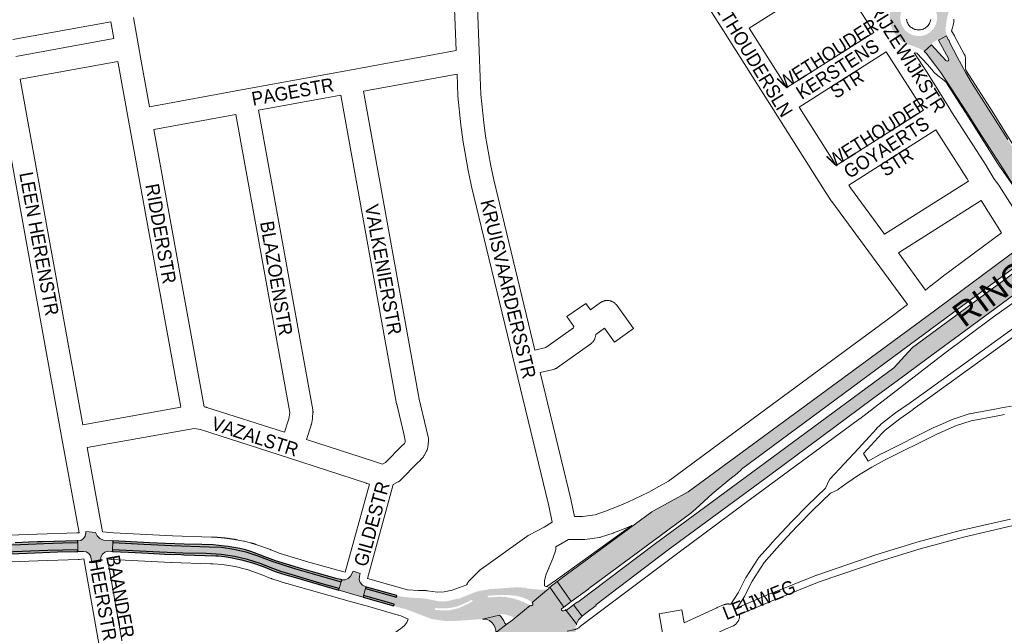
# Paper-space layout 'Layout1' of a CAD drawing. Header units: metres. Extents: x 123097 to 144122, y 392739 to 407589.
# Tile 197 of 256: x 134773 to 135327, y 395364 to 395704. Entities that reach past the tile are written whole.
import ezdxf
from ezdxf.enums import TextEntityAlignment as Align

# ---------------------------------------------------------------- set-up
doc = ezdxf.new("R2010")
doc.units = ezdxf.units.M
doc.header["$MEASUREMENT"] = 0
for name, color, linetype, lineweight in [('gs-anno-wegen algemeen tekst', 7, 'Continuous', 0), ('gs-knt-aanvullende hoofdweg', 7, 'Continuous', 0), ('gs-knt-hoofdweg', 7, 'Continuous', 0), ('gs-knt-paden', 7, 'Continuous', 0), ('gs-knt-wegen algemeen', 7, 'Continuous', 0), ('ir-ARC-asfalt-hoofdwegen-te inspecteren', 5, 'Continuous', 0), ('ir-ARC-fietspaden naastliggend- te inspecteren', 1, 'Continuous', 0)]:
    doc.layers.add(name, color=color, linetype=linetype, lineweight=lineweight)
doc.styles.add('Style-Arial', font='arial.ttf')

psp = doc.layouts.get("Layout1")

# ---------------------------------------------------------------- hatches: boundary and pattern name
at = {"layer": 'ir-ARC-asfalt-hoofdwegen-te inspecteren', "linetype": 'Continuous', "lineweight": 13}
h = psp.add_hatch(color=5, dxfattribs=at)
h.paths.add_polyline_path([(135282.336, 395686.327), (135280.924, 395687.328), (135277.328, 395688.836), (135273.637, 395690.092), (135271.501, 395691.029), (135270.601, 395691.518), (135269.778, 395692.014), (135268.341, 395693.124), (135267.088, 395694.439), (135266.305, 395695.399), (135265.847, 395696.035), (135264.327, 395698.726), (135263.964, 395699.651), (135263.361, 395701.472), (135263.024, 395703.36), (135262.943, 395704.129), (135262.917, 395704.371), (135262.898, 395706.683), (135263.31, 395708.958), (135263.499, 395709.727), (135263.613, 395710.512), (135263.746, 395711.73), (135263.831, 395713.5), (135263.575, 395715.253), (135267.139, 395717.141), (135267.468, 395716.931), (135267.847, 395717.023), (135269.096, 395718.131), (135269.254, 395718.459), (135269.159, 395718.811), (135273.461, 395722.045), (135274.959, 395721.633), (135276.499, 395721.426), (135278.592, 395721.521), (135280.531, 395721.632), (135282.446, 395721.312), (135286.292, 395720.213), (135288.408, 395719.455), (135290.639, 395719.185), (135292.755, 395715.099), (135292.549, 395714.774), (135292.624, 395714.397), (135293.361, 395713.247), (135293.678, 395713.02), (135294.056, 395713.113), (135296.666, 395709.595), (135295.716, 395707.409), (135295.186, 395705.085), (135294.501, 395700.683), (135294.299, 395697.872), (135294.831, 395695.105), (135290.372, 395692.675), (135290.092, 395692.91), (135289.727, 395692.895), (135286.478, 395690.72), (135286.276, 395690.389), (135286.4, 395690.022)])
h.paths.add_polyline_path([(135278.233, 395694.925), (135275.624, 395695.503), (135273.249, 395696.725), (135271.262, 395698.511), (135269.795, 395700.743), (135268.944, 395703.276), (135268.766, 395705.941), (135269.271, 395708.565), (135270.427, 395710.973), (135272.158, 395713.008), (135274.427, 395714.57), (135277.027, 395715.482), (135279.775, 395715.68), (135282.479, 395715.151), (135284.949, 395713.931), (135287.012, 395712.106), (135288.525, 395709.803), (135289.381, 395707.185), (135289.52, 395704.433), (135288.933, 395701.741), (135287.66, 395699.298), (135285.791, 395697.274), (135283.457, 395695.811), (135280.902, 395695.03)], flags=16)
for points in [[(135352.307, 395597.455), (135359.662, 395602.976), (135359.381, 395602.982), (135358.005, 395602.863), (135356.653, 395603.15), (135356.287, 395603.295), (135355.543, 395603.628), (135353.585, 395604.781), (135351.842, 395606.239), (135348.011, 395610.184), (135344.265, 395614.443), (135340.756, 395618.899), (135336.105, 395625.759), (135329.292, 395636.752), (135308.964, 395668.847), (135305.677, 395674.211), (135300.872, 395683.2), (135296.753, 395691.213), (135296.099, 395692.858), (135295.746, 395692.797), (135295.141, 395694.285), (135294.831, 395695.105), (135290.372, 395692.675), (135296.028, 395682.294), (135296.178, 395681.599), (135295.813, 395680.988), (135295.129, 395680.792), (135294.496, 395681.117), (135286.4, 395690.022), (135282.336, 395686.327), (135283.336, 395685.325), (135288.652, 395678.365), (135291.442, 395674.65), (135294.923, 395669.501), (135306.495, 395651.745), (135312.894, 395641.627), (135326.973, 395619.725), (135331.901, 395612.008), (135343.014, 395594.474), (135343.408, 395593.752), (135344.04, 395591.748), (135344.1, 395591.294), (135350.338, 395595.977), (135348.981, 395598.113), (135345.701, 395603.21), (135345.718, 395603.669), (135346.087, 395603.941), (135346.53, 395603.821), (135350.601, 395599.281)], [(135075.94, 395388.064), (135075.554, 395387.804), (135083.501, 395376.505), (135085.391, 395377.955), (135093.427, 395383.787), (135093.31, 395383.94), (135150.81, 395426.28), (135153.635, 395428.837), (135162.93, 395437.25), (135172.83, 395445.41), (135176.87, 395448.55), (135179.35, 395450.91), (135179.31, 395451.1), (135245.62, 395500), (135273.777, 395520.869), (135339.118, 395569.045), (135340.127, 395569.799), (135341.515, 395570.793), (135337.237, 395576.612), (135335.847, 395575.598), (135335.763, 395575.676), (135334.762, 395574.904), (135283.733, 395537.059), (135233.378, 395500), (135149.31, 395438.24), (135130.139, 395427.788), (135128.84, 395427.08), (135077.815, 395389.442)], [(134815.465, 395415.504), (134810, 395415.955), (134810.093, 395415.191), (134809.784, 395413.433), (134808.794, 395411.949), (134807.29, 395410.989), (134805.526, 395410.717), (134805.529, 395409.702), (134805.54, 395405.669), (134805.543, 395404.725), (134808.741, 395404.803), (134810.352, 395404.462), (134811.727, 395403.555), (134812.675, 395402.209), (134813.066, 395400.609), (134813.492, 395398.315), (134818.446, 395399.147), (134818.352, 395399.708), (134818.539, 395401.545), (134819.409, 395403.175), (134820.832, 395404.352), (134822.595, 395404.903), (134824.595, 395404.785), (134825.074, 395404.746), (134825.11, 395405.666), (134825.27, 395409.708), (134825.313, 395410.798), (134824.484, 395410.835), (134820.019, 395411.05), (134818.015, 395411.977), (134816.436, 395413.521)], [(134660.962, 395395.041), (134661.709, 395391.2), (134676.931, 395394.033), (134691.27, 395396.674), (134696.042, 395397.68), (134700.718, 395399.068), (134707.529, 395401.313), (134712.283, 395402.509), (134717.129, 395403.246), (134718.309, 395403.351), (134725.001, 395404.125), (134734.754, 395404.986), (134740.11, 395405.156), (134745.442, 395404.621), (134748.986, 395404.096), (134752.565, 395403.926), (134758.562, 395403.988), (134764.553, 395404.27), (134788.653, 395405.246), (134805.54, 395405.669), (134805.529, 395409.702), (134797.054, 395409.514), (134786.411, 395409.204), (134773.215, 395408.75), (134755.259, 395408.056), (134750.841, 395408.067), (134746.448, 395408.538), (134741.874, 395409.007), (134737.278, 395409.112), (134732.687, 395408.853), (134715.517, 395407.073), (134710.561, 395406.188), (134705.707, 395404.855), (134699.031, 395402.78), (134693.807, 395401.352), (134688.502, 395400.261), (134673.821, 395397.593)], [(134914.833, 395399.342), (134906.909, 395402.28), (134900.257, 395404.48), (134893.437, 395406.081), (134886.5, 395407.069), (134879.504, 395407.436), (134858.613, 395408.056), (134842.708, 395408.818), (134825.27, 395409.708), (134825.11, 395405.666), (134836.476, 395405.105), (134851.632, 395404.297), (134864.646, 395403.861), (134877.823, 395403.529), (134886.28, 395403.01), (134893.753, 395401.853), (134901.118, 395400.143), (134908.337, 395397.889), (134915.367, 395395.105), (134919.852, 395393.497), (134924.405, 395392.091), (134941.948, 395386.963), (134952.807, 395383.885), (134953.89, 395387.697), (134927.589, 395395.111), (134921.177, 395397.125)], [(134953.89, 395387.697), (134952.807, 395383.885), (134952.563, 395382.978), (134954.584, 395382.396), (134961.52, 395380.378), (134966.244, 395379.034), (134966.501, 395379.936), (134967.63, 395383.908), (134967.888, 395384.812), (134967.454, 395384.931), (134965.853, 395385.83), (134964.675, 395387.24), (134964.076, 395388.976), (134964.133, 395390.812), (134964.611, 395392.417), (134960.595, 395393.583), (134959.088, 395390.853), (134957.796, 395389.49), (134956.07, 395388.752), (134954.192, 395388.758)], [(135079.246, 395373.385), (135071.401, 395384.623), (135071.121, 395384.408), (135070.751, 395384.195), (135070.878, 395383.89), (135061.561, 395376.046), (135061.945, 395375.4), (135061.793, 395374.664), (135061.184, 395374.223), (135060.437, 395374.309), (135050.726, 395366.388), (135050.631, 395366.311), (135049.266, 395365.315), (135047.487, 395363.967), (135041.605, 395359.51), (135042.157, 395359.194), (135049.284, 395355.105), (135049.622, 395354.711), (135049.628, 395355.145), (135050.183, 395355.841), (135051.873, 395356.951), (135053.404, 395357.85), (135054.067, 395357.918), (135054.626, 395357.554), (135054.831, 395356.919), (135054.59, 395356.297), (135051.861, 395354.275), (135051.104, 395353.73), (135063.654, 395345.467), (135064.112, 395345.687), (135066.185, 395346.403), (135068.354, 395346.725), (135070.546, 395346.64), (135072.061, 395346.384), (135072.759, 395346.168), (135078.08, 395350.09), (135077.183, 395351.364), (135077.148, 395352.095), (135077.759, 395352.498), (135078.417, 395352.177), (135079.322, 395351.007), (135086.717, 395356.42), (135086.3, 395357.465), (135085.896, 395359.472), (135085.914, 395361.52), (135086.354, 395363.52), (135086.532, 395364.034), (135080.577, 395371.536), (135080.184, 395372.104), (135080.215, 395371.778), (135080.036, 395371.504), (135079.298, 395371.278), (135078.596, 395371.384), (135077.94, 395371.777), (135077.847, 395372.137), (135078.012, 395372.47)], [(135089.624, 395368.388), (135084.839, 395374.675), (135080.577, 395371.536), (135086.532, 395364.034), (135087.63, 395366.246), (135087.774, 395366.449)], [(135040.781, 395359.983), (135041.605, 395359.51), (135047.487, 395363.967), (135046.718, 395363.823), (135046.089, 395364.289), (135045.492, 395365.601), (135043.954, 395367.912), (135043.143, 395368.858), (135033.478, 395366.685), (135035.495, 395366.544), (135037.382, 395365.816), (135038.971, 395364.566), (135040.114, 395363.013), (135040.786, 395361.206), (135040.941, 395360.415)]]:
    psp.add_hatch(color=5, dxfattribs=at).paths.add_polyline_path(points, flags=0)
at = {"layer": 'ir-ARC-asfalt-hoofdwegen-te inspecteren', "linetype": 'Continuous', "lineweight": 13, "extrusion": (0, 0, -1)}
psp.add_hatch(color=5, dxfattribs=at).paths.add_polyline_path([(-135089.624, 395368.388), (-135091.609, 395369.914), (-135097.501, 395374.35), (-135097.36, 395374.72), (-135138.15, 395405.74), (-135195.995, 395448.354), (-135253.159, 395490.601), (-135267.888, 395501.443), (-135283.85, 395513.193), (-135305.817, 395529.408), (-135346.294, 395559.156), (-135347.36, 395559.901), (-135348.683, 395560.888), (-135342.764, 395569.049), (-135341.408, 395568.07), (-135340.416, 395567.311), (-135275.653, 395519.587), (-135265.12, 395508.159), (-135155.02, 395426.958), (-135130.86, 395409.14), (-135094.82, 395381.959), (-135087.155, 395376.253), (-135087.007, 395376.198), (-135086.849, 395376.189), (-135084.839, 395374.675)], flags=0)
h = psp.add_hatch(color=5, dxfattribs=at)
h.paths.add_polyline_path([(-135013.515, 395365.504), (-135016.065, 395365.507), (-135023.245, 395365.948), (-135033.478, 395366.685), (-135043.143, 395368.858), (-135043.119, 395369.411), (-135043.618, 395369.651), (-135046.022, 395369.272), (-135048.698, 395368.57), (-135050.417, 395368.021), (-135050.909, 395367.598), (-135051.029, 395366.961), (-135050.726, 395366.388), (-135060.437, 395374.309), (-135058.24, 395375.47), (-135054.643, 395377.095), (-135050.879, 395378.284), (-135047.001, 395379.019), (-135043.063, 395379.291), (-135036.58, 395378.855), (-135036.269, 395379.509), (-135036.672, 395379.836), (-135043.814, 395380.28), (-135047.851, 395380.179), (-135052.849, 395379.707), (-135055.927, 395378.932), (-135058.853, 395377.702), (-135061.561, 395376.046), (-135070.878, 395383.89), (-135069.717, 395383.38), (-135068.466, 395383.168), (-135065.748, 395383.222), (-135057.767, 395384.006), (-135057.815, 395384.291), (-135055.549, 395384.475), (-135054.321, 395384.508), (-135052.548, 395384.509), (-135050.773, 395384.454), (-135049.694, 395384.394), (-135048.621, 395384.314), (-135042.421, 395383.867), (-135036.432, 395383.436), (-135036.452, 395383.185), (-135034.591, 395382.982), (-135032.72, 395382.686), (-135030.331, 395382.171), (-135028.039, 395381.322), (-135019.524, 395377.869), (-135019.432, 395378.168), (-135017.471, 395377.635), (-135013.602, 395376.758), (-135011.68, 395376.607), (-135008.772, 395376.696), (-135004.59, 395377.533), (-135001.645, 395378.135), (-134998.656, 395378.463), (-134993.661, 395378.697), (-134987.656, 395379.32), (-134986.409, 395379.578), (-134985.258, 395379.89), (-134985.233, 395379.897), (-134984.974, 395378.985), (-134967.63, 395383.908), (-134966.501, 395379.936), (-134983.761, 395375.033), (-134983.498, 395374.109), (-134987.276, 395373.026), (-134991.116, 395371.978), (-134991.936, 395371.67), (-135005.016, 395366.653), (-135006.804, 395366.443), (-135010.982, 395365.795)])
h.paths.add_polyline_path([(-135011.363, 395371.548), (-135015.391, 395371.686), (-135019.315, 395372.61), (-135022.534, 395373.922), (-135025.654, 395375.453), (-135027.7, 395376.543), (-135027.929, 395376.967), (-135027.684, 395377.383), (-135027.202, 395377.388), (-135025.417, 395376.455), (-135022.361, 395374.958), (-135019.173, 395373.767), (-135015.701, 395373.015), (-135012.165, 395372.667), (-135008.613, 395372.728), (-135007.192, 395372.879), (-135006.72, 395372.702), (-135006.648, 395372.203), (-135007.052, 395371.901), (-135008.28, 395371.763)], flags=16)
at = {"layer": 'ir-ARC-fietspaden naastliggend- te inspecteren', "linetype": 'Continuous', "lineweight": 30, "extrusion": (0, 0, -1)}
psp.add_hatch(color=1, dxfattribs=at).paths.add_polyline_path([(-134699.031, 395402.78), (-134705.707, 395404.855), (-134710.561, 395406.188), (-134715.517, 395407.073), (-134732.687, 395408.853), (-134737.278, 395409.112), (-134741.874, 395409.007), (-134746.448, 395408.538), (-134750.841, 395408.067), (-134755.259, 395408.056), (-134773.215, 395408.75), (-134786.411, 395409.204), (-134797.054, 395409.514), (-134805.529, 395409.702), (-134805.526, 395410.717), (-134805.01, 395410.697), (-134785.858, 395410.229), (-134782.904, 395410.102), (-134778.028, 395409.933), (-134770.356, 395409.617), (-134762.881, 395409.32), (-134757.869, 395409.07), (-134754.392, 395408.945), (-134751.692, 395408.98), (-134749.004, 395409.236), (-134747.374, 395409.537), (-134742.742, 395410.039), (-134737.611, 395410.106), (-134732.486, 395409.866), (-134723.34, 395408.956), (-134721.396, 395408.721), (-134717.967, 395408.338), (-134715.049, 395407.965), (-134708.236, 395406.589), (-134700.866, 395404.36), (-134697.049, 395403.107), (-134693.143, 395402.166), (-134685.964, 395400.757), (-134685.35, 395400.608), (-134673.139, 395398.445), (-134667.158, 395397.297), (-134661.235, 395396.104), (-134660.767, 395396.041), (-134660.962, 395395.041), (-134673.821, 395397.593), (-134688.502, 395400.261), (-134693.807, 395401.352)], flags=0)
at = {"layer": 'ir-ARC-fietspaden naastliggend- te inspecteren', "linetype": 'Continuous', "lineweight": 30}
for points in [[(134906.909, 395402.28), (134914.833, 395399.342), (134921.177, 395397.125), (134927.589, 395395.111), (134953.89, 395387.697), (134954.192, 395388.758), (134953.782, 395388.864), (134951.709, 395389.412), (134940.353, 395392.526), (134929.887, 395395.515), (134923.016, 395397.518), (134916.946, 395399.542), (134910.964, 395401.812), (134905.137, 395404.024), (134903.1, 395404.688), (134899.974, 395405.681), (134896.766, 395406.369), (134891.287, 395407.427), (134890.208, 395407.574), (134888.28, 395407.812), (134881.82, 395408.393), (134875.339, 395408.639), (134865.468, 395408.889), (134860.267, 395408.974), (134854.772, 395409.183), (134845.863, 395409.628), (134825.313, 395410.798), (134825.27, 395409.708), (134842.708, 395408.818), (134858.613, 395408.056), (134879.504, 395407.436), (134886.5, 395407.069), (134893.437, 395406.081), (134900.257, 395404.48)], [(134736.244, 395404.137), (134737.971, 395404.134), (134741.458, 395404.065), (134744.926, 395403.687), (134748.174, 395403.198), (134751.449, 395402.943), (134752.015, 395402.887), (134758.277, 395403.067), (134777.126, 395403.832), (134794.098, 395404.464), (134804.892, 395404.709), (134805.543, 395404.725), (134805.54, 395405.669), (134788.653, 395405.246), (134764.553, 395404.27), (134758.562, 395403.988), (134752.565, 395403.926), (134748.986, 395404.096), (134745.442, 395404.621), (134740.11, 395405.156), (134734.754, 395404.986), (134725.001, 395404.125), (134718.309, 395403.351), (134717.129, 395403.246), (134712.283, 395402.509), (134707.529, 395401.313), (134700.718, 395399.068), (134696.042, 395397.68), (134691.27, 395396.674), (134676.931, 395394.033), (134661.709, 395391.2), (134661.895, 395390.242), (134662.24, 395390.327), (134668.016, 395391.424), (134673.425, 395392.426), (134676.285, 395392.947), (134686.769, 395394.774), (134692.642, 395395.858), (134699.106, 395397.466), (134705.435, 395399.546), (134708.373, 395400.499), (134711.366, 395401.259), (134717.015, 395402.23)], [(134909.926, 395396.213), (134916.777, 395393.547), (134922.681, 395391.567), (134928.19, 395389.99), (134947.241, 395384.474), (134948.688, 395384.077), (134952.563, 395382.978), (134952.807, 395383.885), (134941.948, 395386.963), (134924.405, 395392.091), (134919.852, 395393.497), (134915.367, 395395.105), (134908.337, 395397.889), (134901.118, 395400.143), (134893.753, 395401.853), (134886.28, 395403.01), (134877.823, 395403.529), (134864.646, 395403.861), (134851.632, 395404.297), (134836.476, 395405.105), (134825.11, 395405.666), (134825.074, 395404.746), (134834.03, 395404.299), (134845.323, 395403.694), (134854.551, 395403.202), (134863.79, 395402.976), (134865.263, 395402.923), (134883.341, 395402.332), (134884.825, 395402.239), (134888.246, 395401.917), (134891.628, 395401.307), (134897.83, 395399.994), (134903.938, 395398.294)], [(134968.177, 395384.733), (134967.888, 395384.812), (134967.63, 395383.908), (134984.974, 395378.985), (134985.233, 395379.897), (134969.526, 395384.332)], [(134983.498, 395374.109), (134983.761, 395375.033), (134966.501, 395379.936), (134966.244, 395379.034), (134975.009, 395376.541)]]:
    psp.add_hatch(color=1, dxfattribs=at).paths.add_polyline_path(points, flags=0)

# ---------------------------------------------------------------- linework, layer by layer
at = {"layer": 'gs-knt-aanvullende hoofdweg', "color": 7, "linetype": 'Continuous', "flags": 128}
for points in [[(134762.201, 395413.653), (134782.522, 395414.534), (134782.63, 395414.538), (134805.025, 395415.184), (134806.302, 395415.322)], [(134819.441, 395415.852), (134825.732, 395415.264)], [(134825.732, 395415.264), (134858.904, 395413.598), (134858.907, 395413.598), (134858.911, 395413.597), (134880.869, 395412.869), (134880.904, 395412.867), (134881.155, 395412.858), (134881.163, 395412.857), (134881.404, 395412.847), (134881.422, 395412.847), (134881.654, 395412.836), (134881.68, 395412.835), (134881.903, 395412.825), (134881.939, 395412.823), (134882.153, 395412.812), (134882.197, 395412.81), (134882.402, 395412.8), (134882.456, 395412.797), (134882.652, 395412.786), (134882.714, 395412.783), (134882.9, 395412.772), (134882.973, 395412.768), (134883.15, 395412.757), (134883.231, 395412.752), (134883.399, 395412.742), (134883.489, 395412.736), (134883.649, 395412.726), (134883.748, 395412.719), (134883.898, 395412.709), (134884.006, 395412.702), (134884.147, 395412.692), (134884.264, 395412.684), (134884.396, 395412.674), (134884.522, 395412.665), (134884.646, 395412.656), (134884.78, 395412.646), (134884.894, 395412.637), (134885.038, 395412.626), (134885.144, 395412.617), (134885.296, 395412.605), (134885.392, 395412.597), (134885.554, 395412.584), (134885.642, 395412.576), (134885.812, 395412.561), (134885.89, 395412.555), (134886.07, 395412.539), (134886.139, 395412.533), (134886.328, 395412.515), (134886.388, 395412.51), (134886.585, 395412.491), (134886.637, 395412.486), (134886.843, 395412.467), (134886.885, 395412.463), (134887.101, 395412.441), (134887.134, 395412.438), (134887.358, 395412.415), (134887.382, 395412.413), (134887.616, 395412.389), (134887.631, 395412.387), (134887.873, 395412.361), (134887.879, 395412.361), (134888.129, 395412.333), (134888.375, 395412.306), (134888.388, 395412.305), (134888.474, 395412.294), (134888.624, 395412.278), (134888.645, 395412.275), (134888.872, 395412.249), (134888.902, 395412.245), (134889.12, 395412.219), (134889.159, 395412.215), (134889.19, 395412.211), (134889.368, 395412.189), (134889.447, 395412.179), (134889.616, 395412.158), (134889.703, 395412.147), (134889.863, 395412.127), (134889.96, 395412.115), (134890.112, 395412.095), (134890.216, 395412.082), (134890.359, 395412.063), (134890.472, 395412.048), (134890.607, 395412.029), (134890.728, 395412.013), (134890.854, 395411.996), (134890.984, 395411.978), (134891.102, 395411.961), (134891.24, 395411.942), (134891.349, 395411.926), (134891.496, 395411.905), (134891.597, 395411.891), (134891.751, 395411.868), (134891.843, 395411.854), (134892.007, 395411.83), (134892.091, 395411.818), (134892.263, 395411.792), (134892.337, 395411.78), (134892.518, 395411.752), (134892.585, 395411.742), (134892.773, 395411.713), (134892.831, 395411.703), (134892.861, 395411.698), (134893.028, 395411.671), (134893.078, 395411.663), (134893.178, 395411.647), (134893.283, 395411.631), (134893.324, 395411.624), (134893.539, 395411.589), (134893.571, 395411.584), (134893.793, 395411.547), (134893.817, 395411.543), (134894.048, 395411.504), (134894.064, 395411.501), (134894.303, 395411.46), (134894.309, 395411.459), (134894.557, 395411.416), (134894.802, 395411.372), (134894.812, 395411.371), (134895.048, 395411.328), (134895.066, 395411.325), (134895.293, 395411.283), (134895.32, 395411.278), (134895.574, 395411.232), (134895.829, 395411.184), (134898.899, 395410.618), (134899.216, 395410.554), (134899.529, 395410.477), (134902.672, 395409.644), (134902.922, 395409.577), (134903.005, 395409.555), (134903.172, 395409.511), (134903.246, 395409.491), (134903.422, 395409.444), (134903.488, 395409.426), (134903.672, 395409.376), (134903.73, 395409.36), (134903.921, 395409.307), (134903.971, 395409.294), (134904.171, 395409.238), (134904.212, 395409.227), (134904.42, 395409.169), (134904.453, 395409.159), (134904.669, 395409.098), (134904.694, 395409.091), (134904.918, 395409.027), (134904.934, 395409.023), (134905.167, 395408.956), (134905.175, 395408.953), (134905.269, 395408.925), (134905.415, 395408.883), (134905.567, 395408.837), (134905.639, 395408.813), (134905.861, 395408.738), (134914.054, 395405.777), (134914.251, 395405.702), (134919.611, 395403.593), (134927.546, 395401.073), (134927.553, 395401.071), (134935.741, 395398.779), (134955.443, 395393.251), (134955.492, 395393.237), (134956.163, 395393.044)], [(134808.977, 395400.503), (134806.337, 395400.219), (134806.045, 395400.193), (134805.752, 395400.179), (134783.118, 395399.526), (134762.75, 395398.643), (134762.548, 395398.637), (134752.263, 395398.468), (134751.961, 395398.469), (134751.858, 395398.474), (134751.81, 395398.475), (134751.762, 395398.478), (134751.659, 395398.482), (134751.357, 395398.508), (134746.024, 395399.067), (134745.779, 395399.097), (134745.535, 395399.134), (134742.77, 395399.61), (134738.76, 395399.758), (134738.745, 395399.758), (134732.289, 395399.411)], [(134991.576, 395366.656), (134987.55, 395368.51), (134986.187, 395368.875), (134986.075, 395368.906), (134969.996, 395373.474), (134958.385, 395376.774), (134958.373, 395376.777), (134958.348, 395376.784), (134923.373, 395386.644), (134923.359, 395386.648), (134923.124, 395386.718), (134914.823, 395389.354), (134914.583, 395389.435), (134914.346, 395389.524), (134908.849, 395391.687), (134901.048, 395394.507), (134900.734, 395394.591), (134894.226, 395396.192), (134894.216, 395396.194), (134894.19, 395396.2), (134887.92, 395397.211), (134887.04, 395397.33), (134881.708, 395397.751), (134880.216, 395397.862), (134858.345, 395398.588), (134858.217, 395398.593), (134824.817, 395400.271), (134824.495, 395400.295), (134822.2, 395400.509)], [(134968.683, 395389.469), (134991.291, 395383.071), (134997.515, 395382.834), (135001.823, 395382.671), (135002.083, 395382.656), (135002.172, 395382.648), (135002.213, 395382.645), (135002.256, 395382.641), (135002.343, 395382.633), (135002.601, 395382.6), (135008.119, 395381.811), (135011.904, 395382.032), (135016.439, 395382.869), (135024.646, 395386.016)], [(135068.332, 395385.43), (135069.239, 395385.103), (135069.686, 395384.925), (135069.767, 395384.89)]]:
    psp.add_lwpolyline(points, dxfattribs=at)
at = {"layer": 'gs-knt-hoofdweg', "color": 7, "linetype": 'Continuous', "flags": 128}
for points in [[(135283.09, 395551.913), (135285.728, 395554.177), (135285.854, 395554.282), (135285.984, 395554.385), (135292.239, 395559.224), (135292.34, 395559.301), (135325.854, 395584.194)], [(135373.552, 395573.901), (135370.845, 395571.979), (135321.334, 395536.835), (135293.1, 395515.768), (135246.061, 395479.47), (135245.913, 395479.358), (135180.904, 395431.554), (135144.338, 395404.423), (135091.008, 395364.291), (135088.784, 395362.617), (135087.991, 395362.021), (135087.701, 395361.812), (135087.401, 395361.617), (135087.093, 395361.435), (135086.777, 395361.267), (135086.454, 395361.113), (135086.124, 395360.974), (135085.789, 395360.849), (135085.448, 395360.74), (135085.103, 395360.646), (135084.754, 395360.568), (135081.123, 395359.838)], [(135085.374, 395424.492), (135089.802, 395424.465), (135096.956, 395425.45), (135102.811, 395427.418), (135109.524, 395429.975), (135115.407, 395432.498), (135127.175, 395438.184), (135132.841, 395441.242), (135138.222, 395444.359), (135189.451, 395482.264), (135189.47, 395482.278), (135260.606, 395534.515), (135272.935, 395543.746)], [(135069.767, 395384.89), (135069.994, 395385.098), (135070.277, 395385.335), (135070.571, 395385.558), (135071.455, 395386.198), (135073.752, 395387.862), (135073.787, 395387.887), (135117.629, 395419.284)]]:
    psp.add_lwpolyline(points, dxfattribs=at)
at = {"layer": 'gs-knt-paden', "color": 7, "linetype": 'Continuous', "flags": 128}
for points in [[(135173.4, 395374.975), (135177.547, 395381.524), (135181.809, 395390.006), (135181.843, 395390.07), (135181.879, 395390.133), (135181.917, 395390.194), (135188.798, 395400.837), (135188.853, 395400.918), (135188.912, 395400.996), (135188.975, 395401.072), (135196.184, 395409.288), (135196.219, 395409.326), (135201.879, 395415.449), (135201.898, 395415.468), (135207.89, 395421.775), (135207.913, 395421.8), (135216.736, 395430.779), (135216.774, 395430.816), (135226.749, 395440.451), (135228.824, 395444.865), (135228.863, 395444.945), (135228.906, 395445.022), (135228.953, 395445.098), (135229.002, 395445.171), (135229.055, 395445.242), (135229.111, 395445.311), (135229.17, 395445.378), (135245.229, 395462.675), (135251.3, 395469.309), (135255.379, 395473.841), (135255.42, 395473.886), (135255.462, 395473.928), (135257.588, 395476.024), (135257.642, 395476.076), (135257.699, 395476.126), (135257.757, 395476.173), (135266.068, 395482.707), (135266.115, 395482.743), (135266.164, 395482.778), (135273.764, 395488.055), (135282.984, 395494.655), (135355.695, 395547.186)], [(135359.7, 395545.12), (135285.335, 395491.394), (135285.328, 395491.389), (135276.092, 395484.778), (135276.068, 395484.761), (135268.505, 395479.51), (135260.33, 395473.082), (135258.327, 395471.108), (135254.283, 395466.614), (135254.272, 395466.601), (135248.185, 395459.951), (135250.716, 395455.635), (135250.792, 395455.678), (135258.108, 395459.641), (135258.165, 395459.671), (135288.094, 395474.656), (135288.141, 395474.679), (135288.187, 395474.7), (135298.972, 395479.424), (135299.038, 395479.452), (135299.105, 395479.477), (135299.174, 395479.5), (135307.654, 395482.173), (135307.73, 395482.195), (135307.807, 395482.215), (135307.881, 395482.23), (135307.885, 395482.231), (135307.888, 395482.231)], [(135307.888, 395482.231), (135322.123, 395484.919), (135322.151, 395484.924), (135326.848, 395485.743), (135331.389, 395486.522)], [(135327.536, 395481.782), (135322.855, 395480.966), (135308.748, 395478.303), (135300.485, 395475.699), (135289.848, 395471.039), (135259.994, 395456.091), (135252.749, 395452.167), (135245.264, 395447.629), (135238.173, 395442.873), (135234.074, 395439.739), (135234.004, 395439.688), (135233.931, 395439.64), (135233.857, 395439.595), (135233.781, 395439.553), (135233.703, 395439.515), (135229.566, 395437.583), (135219.585, 395427.942), (135210.793, 395418.994), (135204.822, 395412.709), (135199.189, 395406.617), (135192.094, 395398.531), (135185.352, 395388.103), (135181.094, 395379.63), (135181.063, 395379.572), (135181.031, 395379.514), (135180.996, 395379.458), (135176.915, 395373.013), (135196.36, 395381.209), (135196.393, 395381.223), (135221.636, 395391.34), (135221.684, 395391.358), (135221.733, 395391.376), (135255.55, 395402.954), (135255.607, 395402.972), (135278.852, 395410.163), (135278.927, 395410.185), (135303.374, 395416.717), (135303.444, 395416.734), (135330.883, 395423.021)], [(135331.726, 395419.09), (135304.377, 395412.824), (135280.003, 395406.311), (135256.824, 395399.141), (135223.084, 395387.589), (135197.905, 395377.498), (135178.273, 395369.222)]]:
    psp.add_lwpolyline(points, dxfattribs=at)
at = {"layer": 'gs-knt-wegen algemeen', "color": 7, "linetype": 'Continuous', "flags": 128}
for points in [[(135272.935, 395543.746), (135253.093, 395570.727), (135230.189, 395601.855), (135230.065, 395602.029), (135229.947, 395602.208), (135225.258, 395609.546), (135225.251, 395609.558), (135197.345, 395653.445), (135197.343, 395653.447), (135169.148, 395697.839), (135141.026, 395742.128), (135114.627, 395783.704)], [(135018.629, 395686.719), (135017.474, 395715.56), (135015.396, 395737.901)], [(135232.566, 395730.285), (135183.634, 395699.315)], [(135253.905, 395697.005), (135249.592, 395703.859), (135232.566, 395730.285)], [(134770.695, 395683.479), (134825.808, 395693.494), (134824.085, 395702.971), (134768.965, 395692.954)], [(134836.895, 395705.3), (134839.782, 395689.417), (134841.131, 395681.993)], [(135272.311, 395704.488), (135272.407, 395703.887), (135272.557, 395703.296), (135272.758, 395702.721), (135273.009, 395702.167), (135273.308, 395701.636), (135273.653, 395701.134), (135274.041, 395700.665), (135274.469, 395700.232), (135274.934, 395699.838), (135275.431, 395699.487), (135275.958, 395699.181), (135276.51, 395698.923), (135277.082, 395698.715), (135277.67, 395698.559), (135278.267, 395698.455), (135278.27, 395698.455), (135278.273, 395698.454)], [(135278.273, 395698.454), (135278.877, 395698.404), (135279.486, 395698.407), (135280.093, 395698.465), (135280.109, 395698.467), (135280.125, 395698.469), (135280.687, 395698.569), (135281.239, 395698.716), (135281.776, 395698.909), (135282.295, 395699.147), (135282.792, 395699.428), (135283.263, 395699.75), (135283.705, 395700.111), (135284.115, 395700.508), (135284.49, 395700.938), (135284.828, 395701.399), (135284.843, 395701.42), (135284.857, 395701.442), (135285.176, 395701.957), (135285.447, 395702.497), (135285.67, 395703.06), (135285.842, 395703.64), (135285.963, 395704.233)], [(135299.049, 395704.48), (135298.909, 395702.805), (135298.628, 395701.149), (135298.208, 395699.522), (135297.654, 395697.942), (135299.284, 395695.112), (135299.376, 395694.945), (135304.823, 395684.812), (135304.955, 395684.552), (135305.076, 395684.286), (135305.185, 395684.015), (135305.281, 395683.74), (135305.365, 395683.46), (135305.436, 395683.177), (135305.495, 395682.891), (135305.54, 395682.603), (135305.573, 395682.313), (135305.592, 395682.022), (135305.599, 395681.73), (135305.599, 395676.766), (135305.721, 395675.76), (135319.54, 395654.117), (135319.565, 395654.078), (135334.106, 395630.943)], [(135183.634, 395699.315), (135204.847, 395665.918)], [(135204.847, 395665.918), (135253.905, 395697.005)], [(134846.014, 395655.135), (134898.689, 395664.773), (134957.698, 395675.571), (135018.629, 395686.719)], [(135260.897, 395686.022), (135211.83, 395654.929)], [(135281.836, 395653.136), (135272.9, 395667.385), (135260.897, 395686.022)], [(134828.322, 395679.664), (134828.136, 395680.684), (134773.028, 395670.669)], [(134841.131, 395681.993), (134841.132, 395681.989), (134841.132, 395681.986)], [(134841.131, 395681.993), (134841.132, 395681.989), (134841.132, 395681.986)], [(134841.132, 395681.986), (134846.014, 395655.135)], [(135276.695, 395685.54), (135283.867, 395674.402), (135283.909, 395674.336), (135296.309, 395654.565), (135296.375, 395654.457), (135297.653, 395652.329), (135317.484, 395621.437), (135317.594, 395621.259), (135317.596, 395621.257), (135317.598, 395621.253)], [(135343.36, 395596.601), (135334.132, 395608.111), (135333.995, 395608.288), (135333.864, 395608.469), (135323.327, 395623.638), (135323.162, 395623.888), (135308.554, 395647.13), (135294.532, 395669.089), (135288.347, 395674.015), (135288.104, 395674.219), (135287.87, 395674.434), (135287.648, 395674.661), (135287.436, 395674.898), (135284.086, 395678.853), (135278.187, 395685.402), (135276.695, 395685.54)], [(134828.323, 395679.657), (134828.322, 395679.661), (134828.322, 395679.664)], [(134828.323, 395679.657), (134828.322, 395679.661), (134828.322, 395679.664)], [(134863.536, 395485.947), (134834.37, 395646.394), (134828.323, 395679.657)], [(134806.302, 395415.322), (134796.801, 395467.318), (134796.8, 395467.322), (134759.552, 395672)], [(134773.028, 395670.669), (134808.447, 395476.045)], [(135019.155, 395673.58), (134966.435, 395663.933)], [(135072.762, 395421.21), (135070.771, 395430.509), (135051.864, 395508.759), (135027.16, 395610.999), (135027.121, 395611.171), (135025.197, 395620.2), (135025.149, 395620.448), (135022.388, 395636.416), (135022.352, 395636.654), (135021.267, 395644.684), (135021.24, 395644.923), (135019.668, 395661.053), (135019.652, 395661.238), (135019.642, 395661.423), (135019.155, 395673.58)], [(134966.435, 395663.933), (134997.881, 395490.433), (135001.772, 395473.949)], [(134953.627, 395661.59), (134907.424, 395653.135)], [(134989.102, 395470.957), (134985.17, 395487.608), (134985.133, 395487.775), (134985.1, 395487.943), (134953.627, 395661.59)], [(134907.424, 395653.135), (134937.937, 395484.548), (134937.979, 395484.282), (134938.011, 395484.015), (134938.031, 395483.746), (134938.04, 395483.477), (134938.038, 395483.208), (134938.025, 395482.939), (134937.839, 395480.256), (134937.813, 395479.966), (134937.773, 395479.677), (134937.721, 395479.39), (134937.119, 395476.473), (134937.068, 395476.25), (134937.01, 395476.028), (134936.944, 395475.808), (134934.393, 395467.822)], [(135211.83, 395654.929), (135232.75, 395622.029)], [(135232.75, 395622.029), (135281.836, 395653.136)], [(134894.617, 395650.791), (134848.343, 395642.325)], [(134922.005, 395471.828), (134924.437, 395479.442), (134924.881, 395481.593), (134924.98, 395483.029), (134894.617, 395650.791)], [(134848.343, 395642.325), (134876.719, 395486.226)], [(135288.746, 395642.102), (135239.748, 395611.05)], [(135307.246, 395613.193), (135306.47, 395614.493), (135288.746, 395642.102)], [(135317.598, 395621.253), (135321.517, 395614.686), (135324.694, 395610.369), (135324.827, 395610.181), (135324.953, 395609.989), (135336.449, 395591.801)], [(135239.748, 395611.05), (135240.803, 395609.399), (135259.986, 395583.327)], [(135259.986, 395583.327), (135307.246, 395613.193)], [(135314.402, 395602.313), (135267.72, 395572.813)], [(135325.854, 395584.194), (135314.402, 395602.313)], [(135267.72, 395572.813), (135283.09, 395551.913)], [(134808.447, 395476.045), (134863.536, 395485.947)], [(134876.719, 395486.226), (134877.486, 395486.076), (134877.733, 395486.022), (134877.978, 395485.959), (134878.221, 395485.886)], [(134878.221, 395485.886), (134922.005, 395471.828)], [(134969.81, 395442.614), (134968.277, 395443.093), (134968.206, 395443.116), (134924.22, 395457.443), (134874.603, 395473.373), (134871.055, 395474.07), (134810.782, 395463.236)], [(134977.141, 395453.962), (134978.79, 395454.816), (134988.02, 395464.17), (134988.235, 395464.378), (134988.459, 395464.576), (134989.165, 395465.17), (134989.531, 395465.591), (134989.904, 395466.282), (134990.004, 395467.136), (134989.104, 395470.949)], [(134989.104, 395470.949), (134989.102, 395470.953), (134989.102, 395470.957)], [(134989.104, 395470.949), (134989.102, 395470.953), (134989.102, 395470.957)], [(135001.774, 395473.943), (135002.939, 395469.014), (135002.998, 395468.736), (135003.045, 395468.457), (135003.08, 395468.175), (135003.102, 395467.893), (135003.112, 395467.609), (135003.11, 395467.326), (135003.096, 395467.043), (135003.069, 395466.761), (135002.691, 395463.53), (135002.648, 395463.225), (135002.59, 395462.923), (135002.519, 395462.623), (135002.433, 395462.327), (135002.333, 395462.036), (135002.22, 395461.75), (135002.093, 395461.469), (135001.954, 395461.195), (135000.646, 395458.772), (135000.504, 395458.522), (135000.351, 395458.279), (135000.187, 395458.043), (135000.014, 395457.814), (134999.83, 395457.593), (134998.659, 395456.246), (134998.49, 395456.059), (134998.313, 395455.878), (134998.13, 395455.705), (134997.941, 395455.539), (134997.077, 395454.811)], [(135001.772, 395473.949), (135001.774, 395473.946), (135001.774, 395473.943)], [(135001.772, 395473.949), (135001.774, 395473.946), (135001.774, 395473.943)], [(134934.393, 395467.822), (134972.202, 395455.508), (134977.141, 395453.962)], [(134810.782, 395463.236), (134819.441, 395415.852)], [(134997.077, 395454.811), (134987.334, 395444.937), (134987.124, 395444.734), (134986.905, 395444.541), (134986.679, 395444.357), (134986.443, 395444.184), (134986.201, 395444.021), (134985.951, 395443.87), (134985.695, 395443.73), (134983.277, 395442.477), (134968.683, 395389.469)], [(134956.163, 395393.044), (134969.81, 395442.614)], [(135024.646, 395386.016), (135024.669, 395386.071), (135024.72, 395386.193), (135024.773, 395386.315), (135024.827, 395386.435), (135024.883, 395386.555), (135024.939, 395386.675), (135025.082, 395386.952), (135025.238, 395387.223), (135025.407, 395387.486), (135025.588, 395387.74), (135025.781, 395387.986), (135025.985, 395388.222), (135026.201, 395388.447), (135031.855, 395394.091), (135032.047, 395394.275), (135032.246, 395394.452), (135032.453, 395394.619), (135032.666, 395394.778), (135058.476, 395413.244), (135058.71, 395413.404), (135058.95, 395413.553), (135059.196, 395413.692), (135064.244, 395416.389), (135064.263, 395416.399), (135068.235, 395418.505), (135072.762, 395421.21)], [(135117.629, 395419.284), (135114.533, 395417.956), (135114.285, 395417.855), (135107.325, 395415.204), (135107.082, 395415.117), (135100.524, 395412.913), (135100.233, 395412.823), (135099.937, 395412.746), (135099.639, 395412.683), (135099.338, 395412.635), (135091.116, 395411.503), (135090.808, 395411.468), (135090.498, 395411.448), (135090.188, 395411.442), (135081.883, 395411.493), (135074.878, 395407.306), (135074.883, 395407.164), (135074.879, 395406.861), (135074.861, 395406.559), (135074.829, 395406.258), (135074.783, 395405.959), (135074.724, 395405.662), (135074.65, 395405.368), (135074.563, 395405.078), (135073.336, 395401.309), (135073.257, 395401.079), (135073.169, 395400.853), (135070.951, 395395.447), (135070.871, 395395.262), (135069.406, 395391.985), (135068.429, 395388.342), (135068.332, 395385.43)], [(134818.777, 395345.442), (134808.977, 395400.503)], [(134822.2, 395400.509), (134831.457, 395348.503), (134831.955, 395347.381), (134836.364, 395346.364), (134858.522, 395343.066)], [(134923.052, 395314.025), (134988.255, 395361.974), (134989.779, 395363.305), (134990.22, 395363.842), (134990.849, 395364.822), (134991.576, 395366.656)], [(135177.004, 395364.778), (135176.812, 395364.533), (135176.607, 395364.295), (135176.39, 395364.067), (135176.162, 395363.85), (135175.924, 395363.644), (135175.676, 395363.45), (135175.42, 395363.268), (135175.154, 395363.099), (135174.881, 395362.943), (135174.601, 395362.8), (135174.314, 395362.671), (135170.783, 395361.183), (135145.035, 395349.219), (135136.772, 395345.38)], [(135178.273, 395369.222), (135178.292, 395368.907), (135178.295, 395368.592), (135178.284, 395368.278), (135178.258, 395367.964), (135178.216, 395367.652), (135178.159, 395367.343), (135178.088, 395367.036), (135178.001, 395366.734), (135177.901, 395366.436), (135177.786, 395366.143), (135177.656, 395365.856), (135177.514, 395365.576), (135177.357, 395365.303), (135177.188, 395365.037), (135177.008, 395364.784), (135177.007, 395364.781), (135177.004, 395364.778)]]:
    psp.add_lwpolyline(points, dxfattribs=at)
for points in [[(135030.477, 395716.253), (135031.865, 395681.594), (135032.644, 395662.13), (135034.187, 395646.306), (135035.238, 395638.515), (135037.957, 395622.79), (135039.837, 395613.971), (135062.991, 395518.145), (135069.214, 395519.648), (135084.761, 395530.734), (135084.897, 395531.455), (135081.067, 395537.015, -0.3903233), (135081.069, 395537.028), (135091.775, 395544.404, -0.3903215), (135091.789, 395544.402), (135094.283, 395540.781), (135100.05, 395544.866), (135100.315, 395545.044), (135100.588, 395545.209), (135100.869, 395545.36), (135101.156, 395545.497), (135101.451, 395545.62), (135101.75, 395545.729), (135102.055, 395545.822), (135102.364, 395545.901), (135102.677, 395545.964), (135102.992, 395546.012), (135103.309, 395546.044), (135103.627, 395546.061), (135103.946, 395546.063), (135104.265, 395546.048), (135104.582, 395546.018), (135104.898, 395545.973), (135105.211, 395545.912), (135105.52, 395545.836), (135105.826, 395545.745), (135106.127, 395545.639), (135106.422, 395545.518), (135106.711, 395545.384), (135106.993, 395545.235), (135107.267, 395545.072), (135107.533, 395544.896), (135107.79, 395544.708), (135108.038, 395544.507), (135108.275, 395544.294), (135108.502, 395544.07), (135108.717, 395543.835), (135108.921, 395543.59), (135109.113, 395543.335), (135118.458, 395530.235, -0.3904622), (135118.456, 395530.222), (135107.872, 395522.672, -0.3904627), (135107.859, 395522.674), (135102.281, 395530.492), (135097.299, 395526.963), (135097.07, 395525.747), (135097.005, 395525.443), (135096.926, 395525.142), (135096.832, 395524.845), (135096.724, 395524.553), (135096.603, 395524.267), (135096.467, 395523.986), (135096.319, 395523.713), (135096.158, 395523.447), (135095.984, 395523.189), (135095.798, 395522.939), (135095.6, 395522.699), (135095.391, 395522.469), (135095.171, 395522.248), (135094.941, 395522.039), (135094.702, 395521.84), (135094.453, 395521.654), (135075.748, 395508.315), (135075.49, 395508.141), (135075.224, 395507.979), (135074.951, 395507.83), (135074.671, 395507.694), (135074.385, 395507.571), (135074.094, 395507.463), (135073.797, 395507.368), (135073.497, 395507.288), (135066.049, 395505.489), (135083.447, 395433.484), (135083.485, 395433.318), (135085.374, 395424.492)], [(135134.962, 395358.895), (135132.966, 395369.551, -0.3712362), (135132.973, 395369.562), (135145.753, 395371.956, -0.3712345), (135145.764, 395371.948), (135147.148, 395364.558), (135165.403, 395373.04), (135165.618, 395373.135), (135169.258, 395374.669), (135169.551, 395374.784), (135169.849, 395374.885), (135170.151, 395374.971), (135170.457, 395375.043), (135170.767, 395375.1), (135171.079, 395375.141), (135171.392, 395375.168), (135171.707, 395375.179), (135172.021, 395375.176), (135172.335, 395375.157), (135172.648, 395375.123), (135172.959, 395375.073), (135173.267, 395375.009), (135173.4, 395374.975)]]:
    psp.add_lwpolyline(points, format="xyb", dxfattribs=at)
at = {"layer": 'ir-ARC-asfalt-hoofdwegen-te inspecteren', "color": 5, "linetype": 'Continuous', "lineweight": 13}
for points in [[(135329.292, 395636.752), (135308.964, 395668.847), (135305.677, 395674.211), (135300.872, 395683.2), (135296.753, 395691.213), (135296.099, 395692.858), (135295.746, 395692.797), (135295.141, 395694.285), (135294.831, 395695.105), (135290.372, 395692.675), (135296.028, 395682.294), (135296.178, 395681.599), (135295.813, 395680.988), (135295.129, 395680.792), (135294.496, 395681.117), (135286.4, 395690.022), (135282.336, 395686.327), (135283.336, 395685.325), (135288.652, 395678.365), (135291.442, 395674.65), (135294.923, 395669.501), (135306.495, 395651.745), (135312.894, 395641.627), (135326.973, 395619.725), (135331.901, 395612.008)], [(135340.416, 395567.311), (135275.653, 395519.587), (135265.12, 395508.159), (135155.02, 395426.958), (135130.86, 395409.14), (135094.82, 395381.959), (135087.155, 395376.253), (135087.007, 395376.198), (135086.849, 395376.189), (135084.839, 395374.675), (135089.624, 395368.388), (135091.609, 395369.914), (135097.501, 395374.35), (135097.36, 395374.72), (135138.15, 395405.74), (135195.995, 395448.354), (135253.159, 395490.601), (135267.888, 395501.443), (135283.85, 395513.193), (135305.817, 395529.408), (135346.294, 395559.156)], [(134764.553, 395404.27), (134788.653, 395405.246), (134805.54, 395405.669), (134805.529, 395409.702), (134797.054, 395409.514), (134786.411, 395409.204), (134773.215, 395408.75), (134755.259, 395408.056)], [(135086.354, 395363.52), (135086.532, 395364.034), (135080.577, 395371.536), (135080.184, 395372.104), (135080.215, 395371.778), (135080.036, 395371.504), (135079.298, 395371.278), (135078.596, 395371.384), (135077.94, 395371.777), (135077.847, 395372.137), (135078.012, 395372.47), (135079.246, 395373.385), (135071.401, 395384.623), (135071.121, 395384.408), (135070.751, 395384.195), (135070.878, 395383.89), (135061.561, 395376.046), (135061.945, 395375.4), (135061.793, 395374.664), (135061.184, 395374.223), (135060.437, 395374.309), (135050.726, 395366.388), (135050.631, 395366.311), (135049.266, 395365.315), (135047.487, 395363.967), (135041.605, 395359.51)]]:
    psp.add_lwpolyline(points, dxfattribs=at)
at = {"layer": 'ir-ARC-asfalt-hoofdwegen-te inspecteren', "color": 5, "linetype": 'Continuous', "lineweight": 13, "flags": 128}
psp.add_lwpolyline([(135334.762, 395574.904), (135283.733, 395537.059), (135233.378, 395500), (135149.31, 395438.24), (135130.139, 395427.788), (135128.84, 395427.08), (135077.815, 395389.442), (135075.94, 395388.064), (135075.554, 395387.804), (135083.501, 395376.505), (135085.391, 395377.955), (135093.427, 395383.787), (135093.31, 395383.94), (135150.81, 395426.28), (135153.635, 395428.837), (135162.93, 395437.25), (135172.83, 395445.41), (135176.87, 395448.55), (135179.35, 395450.91), (135179.31, 395451.1), (135245.62, 395500), (135273.777, 395520.869), (135339.118, 395569.045)], dxfattribs=at)
at = {"layer": 'ir-ARC-asfalt-hoofdwegen-te inspecteren', "color": 5, "linetype": 'Continuous', "lineweight": 13}
for points in [[(134815.465, 395415.504), (134810, 395415.955), (134810.093, 395415.191), (134809.784, 395413.433), (134808.794, 395411.949), (134807.29, 395410.989), (134805.526, 395410.717), (134805.529, 395409.702), (134805.54, 395405.669), (134805.543, 395404.725), (134808.741, 395404.803), (134810.352, 395404.462), (134811.727, 395403.555), (134812.675, 395402.209), (134813.066, 395400.609), (134813.492, 395398.315), (134818.446, 395399.147), (134818.352, 395399.708), (134818.539, 395401.545), (134819.409, 395403.175), (134820.832, 395404.352), (134822.595, 395404.903), (134824.595, 395404.785), (134825.074, 395404.746), (134825.11, 395405.666), (134825.27, 395409.708), (134825.313, 395410.798), (134824.484, 395410.835), (134820.019, 395411.05), (134818.015, 395411.977), (134816.436, 395413.521)], [(134914.833, 395399.342), (134906.909, 395402.28), (134900.257, 395404.48), (134893.437, 395406.081), (134886.5, 395407.069), (134879.504, 395407.436), (134858.613, 395408.056), (134842.708, 395408.818), (134825.27, 395409.708), (134825.11, 395405.666), (134836.476, 395405.105), (134851.632, 395404.297), (134864.646, 395403.861), (134877.823, 395403.529), (134886.28, 395403.01), (134893.753, 395401.853), (134901.118, 395400.143), (134908.337, 395397.889), (134915.367, 395395.105), (134919.852, 395393.497), (134924.405, 395392.091), (134941.948, 395386.963), (134952.807, 395383.885), (134953.89, 395387.697), (134927.589, 395395.111), (134921.177, 395397.125)], [(135071.401, 395384.623), (135079.246, 395373.385), (135083.501, 395376.505), (135075.554, 395387.804)], [(135089.624, 395368.388), (135084.839, 395374.675), (135080.577, 395371.536), (135086.532, 395364.034), (135087.63, 395366.246), (135087.774, 395366.449)], [(135040.781, 395359.983), (135041.605, 395359.51), (135047.487, 395363.967), (135046.718, 395363.823), (135046.089, 395364.289), (135045.492, 395365.601), (135043.954, 395367.912), (135043.143, 395368.858), (135033.478, 395366.685), (135035.495, 395366.544), (135037.382, 395365.816), (135038.971, 395364.566), (135040.114, 395363.013), (135040.786, 395361.206), (135040.941, 395360.415)]]:
    psp.add_lwpolyline(points, close=True, dxfattribs=at)
at = {"layer": 'ir-ARC-asfalt-hoofdwegen-te inspecteren', "color": 5, "linetype": 'Continuous', "lineweight": 13, "flags": 128}
psp.add_lwpolyline([(134953.89, 395387.697), (134952.807, 395383.885), (134952.563, 395382.978), (134954.584, 395382.396), (134961.52, 395380.378), (134966.244, 395379.034), (134966.501, 395379.936), (134967.63, 395383.908), (134967.888, 395384.812), (134967.454, 395384.931), (134965.853, 395385.83), (134964.675, 395387.24), (134964.076, 395388.976), (134964.133, 395390.812), (134964.611, 395392.417), (134960.595, 395393.583), (134959.088, 395390.853), (134957.796, 395389.49), (134956.07, 395388.752), (134954.192, 395388.758)], close=True, dxfattribs=at)
at = {"layer": 'ir-ARC-asfalt-hoofdwegen-te inspecteren', "color": 5, "linetype": 'Continuous', "lineweight": 13, "extrusion": (0, 0, -1)}
psp.add_solid([(-135071.401, 395384.623), (-135079.246, 395373.385), (-135075.554, 395387.804), (-135083.501, 395376.505)], dxfattribs=at)
at = {"layer": 'ir-ARC-fietspaden naastliggend- te inspecteren', "color": 1, "linetype": 'Continuous', "lineweight": 30}
for points in [[(134755.259, 395408.056), (134773.215, 395408.75), (134786.411, 395409.204), (134797.054, 395409.514), (134805.529, 395409.702), (134805.526, 395410.717), (134805.01, 395410.697), (134785.858, 395410.229), (134782.904, 395410.102), (134778.028, 395409.933), (134770.356, 395409.617)], [(134758.277, 395403.067), (134777.126, 395403.832), (134794.098, 395404.464), (134804.892, 395404.709), (134805.543, 395404.725), (134805.54, 395405.669), (134788.653, 395405.246), (134764.553, 395404.27)]]:
    psp.add_lwpolyline(points, dxfattribs=at)
for points in [[(134906.909, 395402.28), (134914.833, 395399.342), (134921.177, 395397.125), (134927.589, 395395.111), (134953.89, 395387.697), (134954.192, 395388.758), (134953.782, 395388.864), (134951.709, 395389.412), (134940.353, 395392.526), (134929.887, 395395.515), (134923.016, 395397.518), (134916.946, 395399.542), (134910.964, 395401.812), (134905.137, 395404.024), (134903.1, 395404.688), (134899.974, 395405.681), (134896.766, 395406.369), (134891.287, 395407.427), (134890.208, 395407.574), (134888.28, 395407.812), (134881.82, 395408.393), (134875.339, 395408.639), (134865.468, 395408.889), (134860.267, 395408.974), (134854.772, 395409.183), (134845.863, 395409.628), (134825.313, 395410.798), (134825.27, 395409.708), (134842.708, 395408.818), (134858.613, 395408.056), (134879.504, 395407.436), (134886.5, 395407.069), (134893.437, 395406.081), (134900.257, 395404.48)], [(134909.926, 395396.213), (134916.777, 395393.547), (134922.681, 395391.567), (134928.19, 395389.99), (134947.241, 395384.474), (134948.688, 395384.077), (134952.563, 395382.978), (134952.807, 395383.885), (134941.948, 395386.963), (134924.405, 395392.091), (134919.852, 395393.497), (134915.367, 395395.105), (134908.337, 395397.889), (134901.118, 395400.143), (134893.753, 395401.853), (134886.28, 395403.01), (134877.823, 395403.529), (134864.646, 395403.861), (134851.632, 395404.297), (134836.476, 395405.105), (134825.11, 395405.666), (134825.074, 395404.746), (134834.03, 395404.299), (134845.323, 395403.694), (134854.551, 395403.202), (134863.79, 395402.976), (134865.263, 395402.923), (134883.341, 395402.332), (134884.825, 395402.239), (134888.246, 395401.917), (134891.628, 395401.307), (134897.83, 395399.994), (134903.938, 395398.294)], [(134968.177, 395384.733), (134967.888, 395384.812), (134967.63, 395383.908), (134984.974, 395378.985), (134985.233, 395379.897), (134969.526, 395384.332)], [(134983.498, 395374.109), (134983.761, 395375.033), (134966.501, 395379.936), (134966.244, 395379.034), (134975.009, 395376.541)]]:
    psp.add_lwpolyline(points, close=True, dxfattribs=at)

# ---------------------------------------------------------------- texts
at = {"layer": 'gs-anno-wegen algemeen tekst', "color": 7, "style": 'Style-Arial', "width": 0.909091}
for s, rotation, p in [('JAN V. RIJZEWIJKSTR', 302.42227, (135264.215, 395696.625)), ('WETHOUDERSLN', 301.28819, (135183.816, 395685.951)), ('WETHOUDER', 32.5204, (135228.098, 395684.783)), ('KERSTENS', 32.5204, (135233.452, 395676.338)), ('STR', 32.5204, (135238.806, 395667.892)), ('PAGESTR', 10.2008, (134926.568, 395663.612)), ('WETHOUDER', 32.4505, (135255.993, 395640.89)), ('GOYAERTS', 32.4505, (135260.967, 395632.203)), ('STR', 32.4505, (135266.701, 395623.999)), ('LEEN HERENSTR', 280.475, (134783.811, 395577.973)), ('RIDDERSTR', 280.1019, (134852.333, 395583.654)), ('KRUISVAARDERSSTR', 283.48529, (135048.033, 395552.475)), ('VALKENIERSTR', 280.3525, (134977.669, 395563.452)), ('BLAZOENSTR', 279.6366, (134917.441, 395558.562)), ('VAZALSTR', 342.10868, (134905.386, 395469.472)), ('GILDESTR', 74.55406, (134971.153, 395420.274)), ('HEERSTR', 280.4514, (134819.666, 395377.597)), ('BAANDER', 280.4514, (134829.511, 395379.349)), ('LEIJWEG', 21.84014, (135189.277, 395377.536))]:
    psp.add_text(s, height=7.7, rotation=rotation, dxfattribs=at).set_placement(p, align=Align.MIDDLE_CENTER)
at = {"layer": 'gs-anno-wegen algemeen tekst', "color": 7, "style": 'Style-Arial'}
psp.add_text('RINGBAAN ZUID', height=13.6, rotation=36.45563, dxfattribs=at).set_placement((135360.619, 395580.095), align=Align.MIDDLE_CENTER)

doc.saveas('drawing.dxf')
